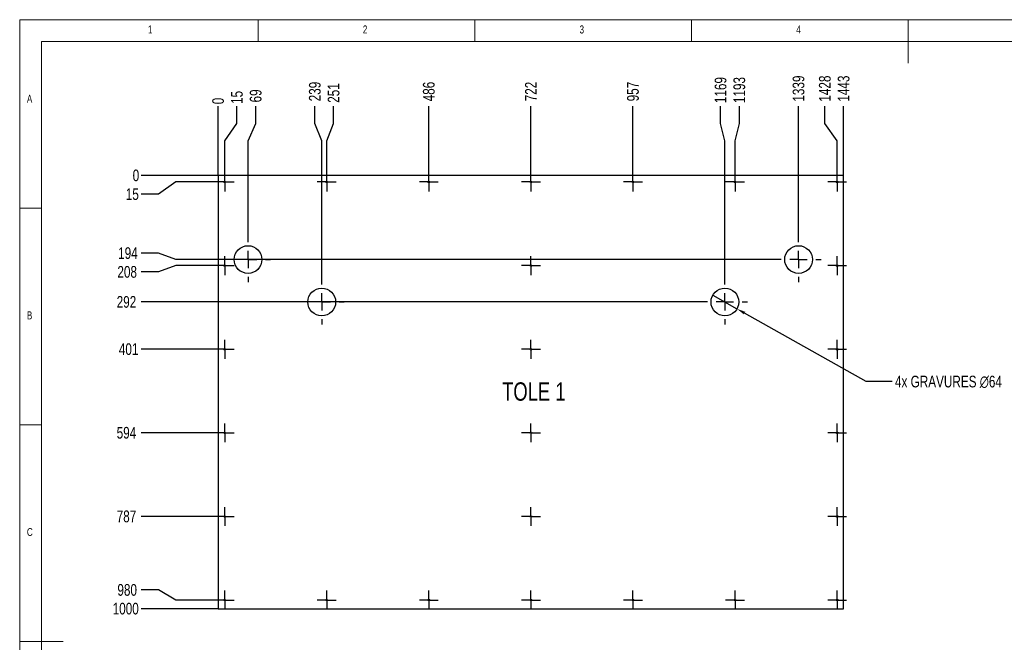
# Model space of a CAD drawing. Header units: millimetres. Extents: x 5 to 415, y 5 to 292.
# Tile 2 of 5: x 5 to 232, y 148 to 292. Entities that reach past the tile are written whole.
import ezdxf

# ---------------------------------------------------------------- set-up
doc = ezdxf.new("R2010")
doc.units = ezdxf.units.MM
doc.header["$PDSIZE"] = -1
doc.linetypes.add('CENTERX2', pattern=[20.32, 12.7, -2.54, 2.54, -2.54])
for name, color, linetype in [('COTES', 1, 'Continuous'), ('GRAVURE', 9, 'Continuous'), ('NOTES', 6, 'Continuous'), ('TRAIT-MIXTES', 3, 'CENTERX2')]:
    doc.layers.add(name, color=color, linetype=linetype)
doc.layers.add('TRAIT-FORT', color=4, linetype='Continuous', lineweight=25)
doc.styles.add('SLDTEXTSTYLE0', font='TXT', dxfattribs={"width": 0.75})
doc.dimstyles.new('SLDDIMSTYLE0', dxfattribs={"dimtxt": 2.7, "dimasz": 0.333333, "dimexe": 0, "dimexo": 0.0625, "dimgap": 0.675, "dimtad": 0, "dimtih": 1, "dimtoh": 1, "dimdec": 0, "dimlfac": 10, "dimrnd": 1e-09, "dimdsep": 46, "dimtxsty": 'SLDTEXTSTYLE0', "dimblk1": 'ORIGIN', "dimblk2": 'ORIGIN', "dimsah": 1, "dimcen": 0.09, "dimadec": 0, "dimazin": 2, "dimtfac": 1, "dimtdec": 0, "dimtofl": 0, "dimtmove": 0, "dimatfit": 3, "dimldrblk": 'ORIGIN', "dimfxl": 1, "dimfrac": 2, "dimtolj": 1, "dimtzin": 12, "dimarcsym": 0})
doc.dimstyles.new('SLDDIMSTYLE1', dxfattribs={"dimtxt": 2.7, "dimasz": 2, "dimexe": 0, "dimexo": 0.0625, "dimgap": 0.675, "dimtad": 0, "dimtih": 1, "dimtoh": 1, "dimdec": 0, "dimlfac": 10, "dimrnd": 1e-09, "dimzin": 12, "dimdsep": 46, "dimtxsty": 'SLDTEXTSTYLE0', "dimsah": 1, "dimcen": 0.09, "dimadec": 0, "dimazin": 3, "dimtfac": 1, "dimtdec": 0, "dimtofl": 0, "dimtmove": 0, "dimatfit": 3, "dimfxl": 1, "dimfrac": 2, "dimtolj": 1, "dimtzin": 12, "dimarcsym": 0})
doc.dimstyles.new('SLDDIMSTYLE2', dxfattribs={"dimtxt": 2.7, "dimasz": 2, "dimexe": 0, "dimexo": 0.0625, "dimgap": 0.675, "dimtad": 0, "dimtih": 1, "dimtoh": 1, "dimdec": 0, "dimlfac": 10, "dimrnd": 1e-09, "dimzin": 12, "dimdsep": 46, "dimtxsty": 'SLDTEXTSTYLE0', "dimblk1": 'NONE', "dimsah": 1, "dimcen": 0, "dimadec": 0, "dimazin": 3, "dimtfac": 1, "dimtdec": 0, "dimtmove": 0, "dimatfit": 3, "dimldrblk": 'NONE', "dimfxl": 1, "dimfrac": 2, "dimtolj": 1, "dimtzin": 12, "dimarcsym": 0})

# ---------------------------------------------------------------- blocks, each defined once
blk = doc.blocks.new('_D_39')
at = {"layer": 'COTES', "color": 0, "lineweight": -2, "transparency": 16777216}
blk.add_line((50.73, 256.04), (33, 256.04), dxfattribs=at)
at = {"layer": 'Defpoints', "color": 0, "transparency": 16777216}
for p in [(33, 256.04), (50.79, 256.04), (50.79, 256.04)]:
    blk.add_point(p, dxfattribs=at)
at = {"layer": 'COTES', "color": 0, "transparency": 16777216, "insert": (31.82, 256.04), "char_height": 2.7, "attachment_point": 5, "style": 'SLDTEXTSTYLE0'}
blk.add_mtext('\\A1;0', dxfattribs=at)
blk = doc.blocks.new('_Origin')
at = {"color": 0, "linetype": 'ByBlock', "lineweight": -2}
blk.add_line((0, 0), (-1, 0), dxfattribs=at)
blk.add_circle((0, 0), 0.5, dxfattribs=at)
blk = doc.blocks.new('_D_40')
at = {"layer": 'COTES', "color": 0, "lineweight": -2, "transparency": 16777216}
for p, q in [((41, 254.54), (37, 251.71)), ((50.05, 254.54), (41, 254.54)), ((37, 251.71), (33, 251.71))]:
    blk.add_line(p, q, dxfattribs=at)
at = {"layer": 'Defpoints', "color": 0, "transparency": 16777216}
for p in [(50.11, 254.54), (50.79, 256.04), (33, 251.71)]:
    blk.add_point(p, dxfattribs=at)
at = {"layer": 'COTES', "color": 0, "transparency": 16777216, "insert": (30.98, 251.71), "char_height": 2.7, "attachment_point": 5, "style": 'SLDTEXTSTYLE0'}
blk.add_mtext('\\A1;15', dxfattribs=at)
blk = doc.blocks.new('_D_41')
at = {"layer": 'COTES', "color": 0, "lineweight": -2, "transparency": 16777216}
for p, q in [((37, 238.1), (33, 238.1)), ((41, 236.64), (37, 238.1)), ((179.43, 236.64), (41, 236.64))]:
    blk.add_line(p, q, dxfattribs=at)
at = {"layer": 'Defpoints', "color": 0, "transparency": 16777216}
for p in [(50.79, 256.04), (33, 238.1), (179.49, 236.64)]:
    blk.add_point(p, dxfattribs=at)
at = {"layer": 'COTES', "color": 0, "transparency": 16777216, "insert": (29.97, 238.1), "char_height": 2.7, "attachment_point": 5, "style": 'SLDTEXTSTYLE0'}
blk.add_mtext('\\A1;194', dxfattribs=at)
blk = doc.blocks.new('_D_42')
at = {"layer": 'COTES', "color": 0, "lineweight": -2, "transparency": 16777216}
for p, q in [((41, 235.23), (37, 233.77)), ((50.05, 235.23), (41, 235.23)), ((37, 233.77), (33, 233.77))]:
    blk.add_line(p, q, dxfattribs=at)
at = {"layer": 'Defpoints', "color": 0, "transparency": 16777216}
for p in [(50.79, 256.04), (50.11, 235.23), (33, 233.77)]:
    blk.add_point(p, dxfattribs=at)
at = {"layer": 'COTES', "color": 0, "transparency": 16777216, "insert": (29.8, 233.77), "char_height": 2.7, "attachment_point": 5, "style": 'SLDTEXTSTYLE0'}
blk.add_mtext('\\A1;208', dxfattribs=at)
blk = doc.blocks.new('_D_43')
at = {"layer": 'COTES', "color": 0, "lineweight": -2, "transparency": 16777216}
blk.add_line((162.43, 226.84), (33, 226.84), dxfattribs=at)
at = {"layer": 'Defpoints', "color": 0, "transparency": 16777216}
for p in [(50.79, 256.04), (33, 226.84), (162.49, 226.84)]:
    blk.add_point(p, dxfattribs=at)
at = {"layer": 'COTES', "color": 0, "transparency": 16777216, "insert": (29.63, 226.84), "char_height": 2.7, "attachment_point": 5, "style": 'SLDTEXTSTYLE0'}
blk.add_mtext('\\A1;292', dxfattribs=at)
blk = doc.blocks.new('_D_44')
at = {"layer": 'COTES', "color": 0, "lineweight": -2, "transparency": 16777216}
blk.add_line((50.05, 215.93), (33, 215.93), dxfattribs=at)
at = {"layer": 'Defpoints', "color": 0, "transparency": 16777216}
for p in [(50.79, 256.04), (33, 215.93), (50.11, 215.93)]:
    blk.add_point(p, dxfattribs=at)
at = {"layer": 'COTES', "color": 0, "transparency": 16777216, "insert": (30.13, 215.93), "char_height": 2.7, "attachment_point": 5, "style": 'SLDTEXTSTYLE0'}
blk.add_mtext('\\A1;401', dxfattribs=at)
blk = doc.blocks.new('_D_45')
at = {"layer": 'COTES', "color": 0, "lineweight": -2, "transparency": 16777216}
blk.add_line((50.05, 196.63), (33, 196.63), dxfattribs=at)
at = {"layer": 'Defpoints', "color": 0, "transparency": 16777216}
for p in [(50.79, 256.04), (33, 196.63), (50.11, 196.63)]:
    blk.add_point(p, dxfattribs=at)
at = {"layer": 'COTES', "color": 0, "transparency": 16777216, "insert": (29.63, 196.63), "char_height": 2.7, "attachment_point": 5, "style": 'SLDTEXTSTYLE0'}
blk.add_mtext('\\A1;594', dxfattribs=at)
blk = doc.blocks.new('_D_46')
at = {"layer": 'COTES', "color": 0, "lineweight": -2, "transparency": 16777216}
blk.add_line((50.05, 177.33), (33, 177.33), dxfattribs=at)
at = {"layer": 'Defpoints', "color": 0, "transparency": 16777216}
for p in [(50.79, 256.04), (33, 177.33), (50.11, 177.33)]:
    blk.add_point(p, dxfattribs=at)
at = {"layer": 'COTES', "color": 0, "transparency": 16777216, "insert": (29.63, 177.33), "char_height": 2.7, "attachment_point": 5, "style": 'SLDTEXTSTYLE0'}
blk.add_mtext('\\A1;787', dxfattribs=at)
blk = doc.blocks.new('_D_47')
at = {"layer": 'COTES', "color": 0, "lineweight": -2, "transparency": 16777216}
for p, q in [((37, 160.36), (33, 160.36)), ((41, 158.03), (37, 160.36)), ((50.05, 158.03), (41, 158.03))]:
    blk.add_line(p, q, dxfattribs=at)
at = {"layer": 'Defpoints', "color": 0, "transparency": 16777216}
for p in [(50.79, 256.04), (33, 160.36), (50.11, 158.03)]:
    blk.add_point(p, dxfattribs=at)
at = {"layer": 'COTES', "color": 0, "transparency": 16777216, "insert": (29.8, 160.36), "char_height": 2.7, "attachment_point": 5, "style": 'SLDTEXTSTYLE0'}
blk.add_mtext('\\A1;980', dxfattribs=at)
blk = doc.blocks.new('_D_48')
at = {"layer": 'COTES', "color": 0, "lineweight": -2, "transparency": 16777216}
blk.add_line((50.73, 156.04), (33, 156.04), dxfattribs=at)
at = {"layer": 'Defpoints', "color": 0, "transparency": 16777216}
for p in [(50.79, 256.04), (33, 156.04), (50.79, 156.04)]:
    blk.add_point(p, dxfattribs=at)
at = {"layer": 'COTES', "color": 0, "transparency": 16777216, "insert": (29.46, 156.04), "char_height": 2.7, "attachment_point": 5, "style": 'SLDTEXTSTYLE0'}
blk.add_mtext('\\A1;1000', dxfattribs=at)
blk = doc.blocks.new('_D_49')
at = {"layer": 'COTES', "color": 0, "lineweight": -2, "transparency": 16777216}
blk.add_line((50.79, 256.1), (50.79, 272.04), dxfattribs=at)
at = {"layer": 'Defpoints', "color": 0, "transparency": 16777216}
for p in [(50.79, 272.04), (50.79, 256.04), (50.79, 256.04)]:
    blk.add_point(p, dxfattribs=at)
at = {"layer": 'COTES', "color": 0, "transparency": 16777216, "insert": (50.79, 273.22), "char_height": 2.7, "attachment_point": 5, "rotation": 90, "style": 'SLDTEXTSTYLE0'}
blk.add_mtext('\\A1;0', dxfattribs=at)
blk = doc.blocks.new('_D_50')
at = {"layer": 'COTES', "color": 0, "lineweight": -2, "transparency": 16777216}
for p, q in [((55.12, 268.04), (55.12, 272.04)), ((52.29, 264.04), (55.12, 268.04)), ((52.29, 256.78), (52.29, 264.04))]:
    blk.add_line(p, q, dxfattribs=at)
at = {"layer": 'Defpoints', "color": 0, "transparency": 16777216}
for p in [(55.12, 272.04), (52.29, 256.72), (50.79, 256.04)]:
    blk.add_point(p, dxfattribs=at)
at = {"layer": 'COTES', "color": 0, "transparency": 16777216, "insert": (55.12, 274.06), "char_height": 2.7, "attachment_point": 5, "rotation": 90, "style": 'SLDTEXTSTYLE0'}
blk.add_mtext('\\A1;15', dxfattribs=at)
blk = doc.blocks.new('_D_51')
at = {"layer": 'COTES', "color": 0, "lineweight": -2, "transparency": 16777216}
for p, q in [((59.45, 268.04), (59.45, 272.04)), ((57.69, 264.04), (59.45, 268.04)), ((57.69, 241.9), (57.69, 264.04))]:
    blk.add_line(p, q, dxfattribs=at)
at = {"layer": 'Defpoints', "color": 0, "transparency": 16777216}
for p in [(59.45, 272.04), (50.79, 256.04), (57.69, 241.84)]:
    blk.add_point(p, dxfattribs=at)
at = {"layer": 'COTES', "color": 0, "transparency": 16777216, "insert": (59.45, 274.4), "char_height": 2.7, "attachment_point": 5, "rotation": 90, "style": 'SLDTEXTSTYLE0'}
blk.add_mtext('\\A1;69', dxfattribs=at)
blk = doc.blocks.new('_D_52')
at = {"layer": 'COTES', "color": 0, "lineweight": -2, "transparency": 16777216}
for p, q in [((73.1, 268.04), (73.1, 272.04)), ((74.69, 264.04), (73.1, 268.04)), ((74.69, 232.1), (74.69, 264.04))]:
    blk.add_line(p, q, dxfattribs=at)
at = {"layer": 'Defpoints', "color": 0, "transparency": 16777216}
for p in [(73.1, 272.04), (50.79, 256.04), (74.69, 232.04)]:
    blk.add_point(p, dxfattribs=at)
at = {"layer": 'COTES', "color": 0, "transparency": 16777216, "insert": (73.1, 275.41), "char_height": 2.7, "attachment_point": 5, "rotation": 90, "style": 'SLDTEXTSTYLE0'}
blk.add_mtext('\\A1;239', dxfattribs=at)
blk = doc.blocks.new('_D_53')
at = {"layer": 'COTES', "color": 0, "lineweight": -2, "transparency": 16777216}
for p, q in [((77.43, 268.04), (77.43, 272.04)), ((75.84, 264.04), (77.43, 268.04)), ((75.84, 256.78), (75.84, 264.04))]:
    blk.add_line(p, q, dxfattribs=at)
at = {"layer": 'Defpoints', "color": 0, "transparency": 16777216}
for p in [(77.43, 272.04), (75.84, 256.72), (50.79, 256.04)]:
    blk.add_point(p, dxfattribs=at)
at = {"layer": 'COTES', "color": 0, "transparency": 16777216, "insert": (77.43, 275.07), "char_height": 2.7, "attachment_point": 5, "rotation": 90, "style": 'SLDTEXTSTYLE0'}
blk.add_mtext('\\A1;251', dxfattribs=at)
blk = doc.blocks.new('_D_54')
at = {"layer": 'COTES', "color": 0, "lineweight": -2, "transparency": 16777216}
blk.add_line((99.39, 256.78), (99.39, 272.04), dxfattribs=at)
at = {"layer": 'Defpoints', "color": 0, "transparency": 16777216}
for p in [(99.39, 272.04), (99.39, 256.72), (50.79, 256.04)]:
    blk.add_point(p, dxfattribs=at)
at = {"layer": 'COTES', "color": 0, "transparency": 16777216, "insert": (99.39, 275.41), "char_height": 2.7, "attachment_point": 5, "rotation": 90, "style": 'SLDTEXTSTYLE0'}
blk.add_mtext('\\A1;486', dxfattribs=at)
blk = doc.blocks.new('_D_55')
at = {"layer": 'COTES', "color": 0, "lineweight": -2, "transparency": 16777216}
blk.add_line((122.94, 256.78), (122.94, 272.04), dxfattribs=at)
at = {"layer": 'Defpoints', "color": 0, "transparency": 16777216}
for p in [(122.94, 272.04), (122.94, 256.72), (50.79, 256.04)]:
    blk.add_point(p, dxfattribs=at)
at = {"layer": 'COTES', "color": 0, "transparency": 16777216, "insert": (122.94, 275.41), "char_height": 2.7, "attachment_point": 5, "rotation": 90, "style": 'SLDTEXTSTYLE0'}
blk.add_mtext('\\A1;722', dxfattribs=at)
blk = doc.blocks.new('_D_56')
at = {"layer": 'COTES', "color": 0, "lineweight": -2, "transparency": 16777216}
blk.add_line((146.49, 256.78), (146.49, 272.04), dxfattribs=at)
at = {"layer": 'Defpoints', "color": 0, "transparency": 16777216}
for p in [(146.49, 272.04), (146.49, 256.72), (50.79, 256.04)]:
    blk.add_point(p, dxfattribs=at)
at = {"layer": 'COTES', "color": 0, "transparency": 16777216, "insert": (146.49, 275.41), "char_height": 2.7, "attachment_point": 5, "rotation": 90, "style": 'SLDTEXTSTYLE0'}
blk.add_mtext('\\A1;957', dxfattribs=at)
blk = doc.blocks.new('_D_57')
at = {"layer": 'COTES', "color": 0, "lineweight": -2, "transparency": 16777216}
for p, q in [((166.7, 268.04), (166.7, 272.04)), ((167.69, 264.04), (166.7, 268.04)), ((167.69, 232.1), (167.69, 264.04))]:
    blk.add_line(p, q, dxfattribs=at)
at = {"layer": 'Defpoints', "color": 0, "transparency": 16777216}
for p in [(166.7, 272.04), (50.79, 256.04), (167.69, 232.04)]:
    blk.add_point(p, dxfattribs=at)
at = {"layer": 'COTES', "color": 0, "transparency": 16777216, "insert": (166.7, 275.75), "char_height": 2.7, "attachment_point": 5, "rotation": 90, "style": 'SLDTEXTSTYLE0'}
blk.add_mtext('\\A1;1169', dxfattribs=at)
blk = doc.blocks.new('_D_58')
at = {"layer": 'COTES', "color": 0, "lineweight": -2, "transparency": 16777216}
for p, q in [((171.03, 268.04), (171.03, 272.04)), ((170.04, 264.04), (171.03, 268.04)), ((170.04, 256.78), (170.04, 264.04))]:
    blk.add_line(p, q, dxfattribs=at)
at = {"layer": 'Defpoints', "color": 0, "transparency": 16777216}
for p in [(171.03, 272.04), (170.04, 256.72), (50.79, 256.04)]:
    blk.add_point(p, dxfattribs=at)
at = {"layer": 'COTES', "color": 0, "transparency": 16777216, "insert": (171.03, 275.75), "char_height": 2.7, "attachment_point": 5, "rotation": 90, "style": 'SLDTEXTSTYLE0'}
blk.add_mtext('\\A1;1193', dxfattribs=at)
blk = doc.blocks.new('_D_59')
at = {"layer": 'COTES', "color": 0, "lineweight": -2, "transparency": 16777216}
blk.add_line((184.69, 241.9), (184.69, 272.04), dxfattribs=at)
at = {"layer": 'Defpoints', "color": 0, "transparency": 16777216}
for p in [(184.69, 272.04), (50.79, 256.04), (184.69, 241.84)]:
    blk.add_point(p, dxfattribs=at)
at = {"layer": 'COTES', "color": 0, "transparency": 16777216, "insert": (184.69, 276.09), "char_height": 2.7, "attachment_point": 5, "rotation": 90, "style": 'SLDTEXTSTYLE0'}
blk.add_mtext('\\A1;1339', dxfattribs=at)
blk = doc.blocks.new('_D_60')
at = {"layer": 'COTES', "color": 0, "lineweight": -2, "transparency": 16777216}
for p, q in [((190.76, 268.04), (190.76, 272.04)), ((193.59, 264.04), (190.76, 268.04)), ((193.59, 256.78), (193.59, 264.04))]:
    blk.add_line(p, q, dxfattribs=at)
at = {"layer": 'Defpoints', "color": 0, "transparency": 16777216}
for p in [(190.76, 272.04), (193.59, 256.72), (50.79, 256.04)]:
    blk.add_point(p, dxfattribs=at)
at = {"layer": 'COTES', "color": 0, "transparency": 16777216, "insert": (190.76, 276.09), "char_height": 2.7, "attachment_point": 5, "rotation": 90, "style": 'SLDTEXTSTYLE0'}
blk.add_mtext('\\A1;1428', dxfattribs=at)
blk = doc.blocks.new('_D_61')
at = {"layer": 'COTES', "color": 0, "lineweight": -2, "transparency": 16777216}
blk.add_line((195.09, 256.1), (195.09, 272.04), dxfattribs=at)
at = {"layer": 'Defpoints', "color": 0, "transparency": 16777216}
for p in [(195.09, 272.04), (50.79, 256.04), (195.09, 256.04)]:
    blk.add_point(p, dxfattribs=at)
at = {"layer": 'COTES', "color": 0, "transparency": 16777216, "insert": (195.09, 276.09), "char_height": 2.7, "attachment_point": 5, "rotation": 90, "style": 'SLDTEXTSTYLE0'}
blk.add_mtext('\\A1;1443', dxfattribs=at)
blk = doc.blocks.new('_D_62')
at = {"layer": 'COTES', "color": 0, "lineweight": -2, "transparency": 16777216}
for p, q in [((164.9, 228.41), (170.48, 225.26)), ((200.26, 208.47), (172.22, 224.28)), ((206.25, 208.47), (200.26, 208.47))]:
    blk.add_line(p, q, dxfattribs=at)
at = {"layer": 'COTES', "color": 0, "transparency": 16777216}
blk.add_solid([(172.38, 224.57), (172.05, 223.99), (170.48, 225.26)], dxfattribs=at)
at = {"layer": 'Defpoints', "color": 0, "transparency": 16777216}
for p in [(164.9, 228.41), (170.48, 225.26)]:
    blk.add_point(p, dxfattribs=at)
at = {"layer": 'COTES', "color": 0, "transparency": 16777216, "insert": (206.93, 209.82), "char_height": 2.7, "attachment_point": 1, "style": 'SLDTEXTSTYLE0'}
blk.add_mtext('\\A1;4x GRAVURES ∅64', dxfattribs=at)
blk = doc.blocks.new('_None')
blk = doc.blocks.new('SW_CENTERMARKSYMBOL_100')
at = {"layer": 'TRAIT-MIXTES', "color": 0}
for p, q in [((-2, 0), (-2.18, 0)), ((0, 0), (-2, 0)), ((0, 2), (0, 2.18)), ((0, 0), (0, 2)), ((0, 0), (0, -2)), ((0, 0), (2, 0)), ((2, 0), (2.18, 0)), ((0, -2), (0, -2.18))]:
    blk.add_line(p, q, dxfattribs=at)
blk = doc.blocks.new('SW_CENTERMARKSYMBOL_101')
at = {"layer": 'TRAIT-MIXTES', "color": 0}
for p, q in [((-2, 0), (-2.18, 0)), ((0, 0), (-2, 0)), ((0, 2), (0, 2.18)), ((0, 0), (0, 2)), ((0, 0), (0, -2)), ((0, 0), (2, 0)), ((2, 0), (2.18, 0)), ((0, -2), (0, -2.18))]:
    blk.add_line(p, q, dxfattribs=at)
blk = doc.blocks.new('SW_CENTERMARKSYMBOL_102')
at = {"layer": 'TRAIT-MIXTES', "color": 0}
for p, q in [((-2, 0), (-2.18, 0)), ((0, 0), (-2, 0)), ((0, 2), (0, 2.18)), ((0, 0), (0, 2)), ((0, 0), (0, -2)), ((0, 0), (2, 0)), ((2, 0), (2.18, 0)), ((0, -2), (0, -2.18))]:
    blk.add_line(p, q, dxfattribs=at)
blk = doc.blocks.new('SW_CENTERMARKSYMBOL_103')
at = {"layer": 'TRAIT-MIXTES', "color": 0}
for p, q in [((-2, 0), (-2.18, 0)), ((0, 0), (-2, 0)), ((0, 2), (0, 2.18)), ((0, 0), (0, 2)), ((0, 0), (0, -2)), ((0, 0), (2, 0)), ((2, 0), (2.18, 0)), ((0, -2), (0, -2.18))]:
    blk.add_line(p, q, dxfattribs=at)
blk = doc.blocks.new('SW_CENTERMARKSYMBOL_104')
at = {"layer": 'TRAIT-MIXTES', "color": 0}
for p, q in [((-2, 0), (-2.18, 0)), ((0, 0), (-2, 0)), ((0, 2), (0, 2.18)), ((0, 0), (0, 2)), ((0, 0), (0, -2)), ((0, 0), (2, 0)), ((2, 0), (2.18, 0)), ((0, -2), (0, -2.18))]:
    blk.add_line(p, q, dxfattribs=at)
blk = doc.blocks.new('SW_CENTERMARKSYMBOL_105')
at = {"layer": 'TRAIT-MIXTES', "color": 0}
for p, q in [((-2, 0), (-2.18, 0)), ((0, 0), (-2, 0)), ((0, 2), (0, 2.18)), ((0, 0), (0, 2)), ((0, 0), (0, -2)), ((0, 0), (2, 0)), ((2, 0), (2.18, 0)), ((0, -2), (0, -2.18))]:
    blk.add_line(p, q, dxfattribs=at)
blk = doc.blocks.new('SW_CENTERMARKSYMBOL_106')
at = {"layer": 'TRAIT-MIXTES', "color": 0}
for p, q in [((-2, 0), (-2.18, 0)), ((0, 0), (-2, 0)), ((0, 2), (0, 2.18)), ((0, 0), (0, 2)), ((0, 0), (0, -2)), ((0, 0), (2, 0)), ((2, 0), (2.18, 0)), ((0, -2), (0, -2.18))]:
    blk.add_line(p, q, dxfattribs=at)
blk = doc.blocks.new('SW_CENTERMARKSYMBOL_107')
at = {"layer": 'TRAIT-MIXTES', "color": 0}
for p, q in [((-2, 0), (-2.18, 0)), ((0, 0), (-2, 0)), ((0, 2), (0, 2.18)), ((0, 0), (0, 2)), ((0, 0), (0, -2)), ((0, 0), (2, 0)), ((2, 0), (2.18, 0)), ((0, -2), (0, -2.18))]:
    blk.add_line(p, q, dxfattribs=at)
blk = doc.blocks.new('SW_CENTERMARKSYMBOL_108')
at = {"layer": 'TRAIT-MIXTES', "color": 0}
for p, q in [((-2, 0), (-2.18, 0)), ((0, 0), (-2, 0)), ((0, 2), (0, 2.18)), ((0, 0), (0, 2)), ((0, 0), (0, -2)), ((0, 0), (2, 0)), ((2, 0), (2.18, 0)), ((0, -2), (0, -2.18))]:
    blk.add_line(p, q, dxfattribs=at)
blk = doc.blocks.new('SW_CENTERMARKSYMBOL_109')
at = {"layer": 'TRAIT-MIXTES', "color": 0}
for p, q in [((-2, 0), (-2.18, 0)), ((0, 0), (-2, 0)), ((0, 2), (0, 2.18)), ((0, 0), (0, 2)), ((0, 0), (0, -2)), ((0, 0), (2, 0)), ((2, 0), (2.18, 0)), ((0, -2), (0, -2.18))]:
    blk.add_line(p, q, dxfattribs=at)
blk = doc.blocks.new('SW_CENTERMARKSYMBOL_110')
at = {"layer": 'TRAIT-MIXTES', "color": 0}
for p, q in [((-2, 0), (-2.18, 0)), ((0, 0), (-2, 0)), ((0, 2), (0, 2.18)), ((0, 0), (0, 2)), ((0, 0), (0, -2)), ((0, 0), (2, 0)), ((2, 0), (2.18, 0)), ((0, -2), (0, -2.18))]:
    blk.add_line(p, q, dxfattribs=at)
blk = doc.blocks.new('SW_CENTERMARKSYMBOL_111')
at = {"layer": 'TRAIT-MIXTES', "color": 0}
for p, q in [((-2, 0), (-2.18, 0)), ((0, 0), (-2, 0)), ((0, 2), (0, 2.18)), ((0, 0), (0, 2)), ((0, 0), (0, -2)), ((0, 0), (2, 0)), ((2, 0), (2.18, 0)), ((0, -2), (0, -2.18))]:
    blk.add_line(p, q, dxfattribs=at)
blk = doc.blocks.new('SW_CENTERMARKSYMBOL_112')
at = {"layer": 'TRAIT-MIXTES', "color": 0}
for p, q in [((-2, 0), (-2.18, 0)), ((0, 0), (-2, 0)), ((0, 2), (0, 2.18)), ((0, 0), (0, 2)), ((0, 0), (0, -2)), ((0, 0), (2, 0)), ((2, 0), (2.18, 0)), ((0, -2), (0, -2.18))]:
    blk.add_line(p, q, dxfattribs=at)
blk = doc.blocks.new('SW_CENTERMARKSYMBOL_113')
at = {"layer": 'TRAIT-MIXTES', "color": 0}
for p, q in [((-2, 0), (-2.18, 0)), ((0, 0), (-2, 0)), ((0, 2), (0, 2.18)), ((0, 0), (0, 2)), ((0, 0), (0, -2)), ((0, 0), (2, 0)), ((2, 0), (2.18, 0)), ((0, -2), (0, -2.18))]:
    blk.add_line(p, q, dxfattribs=at)
blk = doc.blocks.new('SW_CENTERMARKSYMBOL_114')
at = {"layer": 'TRAIT-MIXTES', "color": 0}
for p, q in [((-2, 0), (-2.18, 0)), ((0, 0), (-2, 0)), ((0, 2), (0, 2.18)), ((0, 0), (0, 2)), ((0, 0), (0, -2)), ((0, 0), (2, 0)), ((2, 0), (2.18, 0)), ((0, -2), (0, -2.18))]:
    blk.add_line(p, q, dxfattribs=at)
blk = doc.blocks.new('SW_CENTERMARKSYMBOL_115')
at = {"layer": 'TRAIT-MIXTES', "color": 0}
for p, q in [((-2, 0), (-2.18, 0)), ((0, 0), (-2, 0)), ((0, 2), (0, 2.18)), ((0, 0), (0, 2)), ((0, 0), (0, -2)), ((0, 0), (2, 0)), ((2, 0), (2.18, 0)), ((0, -2), (0, -2.18))]:
    blk.add_line(p, q, dxfattribs=at)
blk = doc.blocks.new('SW_CENTERMARKSYMBOL_116')
at = {"layer": 'TRAIT-MIXTES', "color": 0}
for p, q in [((-2, 0), (-2.18, 0)), ((0, 0), (-2, 0)), ((0, 2), (0, 2.18)), ((0, 0), (0, 2)), ((0, 0), (0, -2)), ((0, 0), (2, 0)), ((2, 0), (2.18, 0)), ((0, -2), (0, -2.18))]:
    blk.add_line(p, q, dxfattribs=at)
blk = doc.blocks.new('SW_CENTERMARKSYMBOL_117')
at = {"layer": 'TRAIT-MIXTES', "color": 0}
for p, q in [((-2, 0), (-2.18, 0)), ((0, 0), (-2, 0)), ((0, 2), (0, 2.18)), ((0, 0), (0, 2)), ((0, 0), (0, -2)), ((0, 0), (2, 0)), ((2, 0), (2.18, 0)), ((0, -2), (0, -2.18))]:
    blk.add_line(p, q, dxfattribs=at)
blk = doc.blocks.new('SW_CENTERMARKSYMBOL_118')
at = {"layer": 'TRAIT-MIXTES', "color": 0}
for p, q in [((-2, 0), (-2.18, 0)), ((0, 0), (-2, 0)), ((0, 2), (0, 2.18)), ((0, 0), (0, 2)), ((0, 0), (0, -2)), ((0, 0), (2, 0)), ((2, 0), (2.18, 0)), ((0, -2), (0, -2.18))]:
    blk.add_line(p, q, dxfattribs=at)
blk = doc.blocks.new('SW_CENTERMARKSYMBOL_119')
at = {"layer": 'TRAIT-MIXTES', "color": 0}
for p, q in [((-2, 0), (-2.18, 0)), ((0, 0), (-2, 0)), ((0, 2), (0, 2.18)), ((0, 0), (0, 2)), ((0, 0), (0, -2)), ((0, 0), (2, 0)), ((2, 0), (2.18, 0)), ((0, -2), (0, -2.18))]:
    blk.add_line(p, q, dxfattribs=at)
blk = doc.blocks.new('SW_CENTERMARKSYMBOL_120')
at = {"layer": 'TRAIT-MIXTES', "color": 0}
for p, q in [((-2, 0), (-2.18, 0)), ((0, 0), (-2, 0)), ((0, 2), (0, 2.18)), ((0, 0), (0, 2)), ((0, 0), (0, -2)), ((0, 0), (2, 0)), ((2, 0), (2.18, 0)), ((0, -2), (0, -2.18))]:
    blk.add_line(p, q, dxfattribs=at)
blk = doc.blocks.new('SW_CENTERMARKSYMBOL_121')
at = {"layer": 'TRAIT-MIXTES', "color": 0}
for p, q in [((-2, 0), (-2.18, 0)), ((0, 0), (-2, 0)), ((0, 2), (0, 2.18)), ((0, 0), (0, 2)), ((0, 0), (0, -2)), ((0, 0), (2, 0)), ((2, 0), (2.18, 0)), ((0, -2), (0, -2.18))]:
    blk.add_line(p, q, dxfattribs=at)
blk = doc.blocks.new('SW_CENTERMARKSYMBOL_122')
at = {"layer": 'TRAIT-MIXTES', "color": 0}
for p, q in [((-2, 0), (-2.18, 0)), ((0, 0), (-2, 0)), ((0, 2), (0, 2.18)), ((0, 0), (0, 2)), ((0, 0), (0, -2)), ((0, 0), (2, 0)), ((2, 0), (2.18, 0)), ((0, -2), (0, -2.18))]:
    blk.add_line(p, q, dxfattribs=at)
blk = doc.blocks.new('SW_CENTERMARKSYMBOL_123')
at = {"layer": 'TRAIT-MIXTES', "color": 0}
for p, q in [((-2, 0), (-2.18, 0)), ((0, 0), (-2, 0)), ((0, 2), (0, 2.18)), ((0, 0), (0, 2)), ((0, 0), (0, -2)), ((0, 0), (2, 0)), ((2, 0), (2.18, 0)), ((0, -2), (0, -2.18))]:
    blk.add_line(p, q, dxfattribs=at)
blk = doc.blocks.new('SW_CENTERMARKSYMBOL_124')
at = {"layer": 'TRAIT-MIXTES', "color": 0}
for p, q in [((-2, 0), (-2.18, 0)), ((0, 0), (-2, 0)), ((0, 2), (0, 2.18)), ((0, 0), (0, 2)), ((0, 0), (0, -2)), ((0, 0), (2, 0)), ((2, 0), (2.18, 0)), ((0, -2), (0, -2.18))]:
    blk.add_line(p, q, dxfattribs=at)
blk = doc.blocks.new('SW_CENTERMARKSYMBOL_125')
at = {"layer": 'TRAIT-MIXTES', "color": 0}
for p, q in [((-2, 0), (-2.18, 0)), ((0, 0), (-2, 0)), ((0, 2), (0, 2.18)), ((0, 0), (0, 2)), ((0, 0), (0, -2)), ((0, 0), (2, 0)), ((2, 0), (2.18, 0)), ((0, -2), (0, -2.18))]:
    blk.add_line(p, q, dxfattribs=at)
blk = doc.blocks.new('SW_CENTERMARKSYMBOL_126')
at = {"layer": 'TRAIT-MIXTES', "color": 0}
for p, q in [((0, 4), (0, 5.2)), ((-4, 0), (-5.2, 0)), ((0, 0), (-2, 0)), ((0, 0), (0, 2)), ((0, 0), (0, -2)), ((0, 0), (2, 0)), ((4, 0), (5.2, 0)), ((0, -4), (0, -5.2))]:
    blk.add_line(p, q, dxfattribs=at)
blk = doc.blocks.new('SW_CENTERMARKSYMBOL_127')
at = {"layer": 'TRAIT-MIXTES', "color": 0}
for p, q in [((0, 4), (0, 5.2)), ((-4, 0), (-5.2, 0)), ((0, 0), (-2, 0)), ((0, 0), (0, 2)), ((0, 0), (0, -2)), ((0, 0), (2, 0)), ((4, 0), (5.2, 0)), ((0, -4), (0, -5.2))]:
    blk.add_line(p, q, dxfattribs=at)
blk = doc.blocks.new('SW_CENTERMARKSYMBOL_128')
at = {"layer": 'TRAIT-MIXTES', "color": 0}
for p, q in [((0, 4), (0, 5.2)), ((-4, 0), (-5.2, 0)), ((0, 0), (-2, 0)), ((0, 0), (0, 2)), ((0, 0), (0, -2)), ((0, 0), (2, 0)), ((4, 0), (5.2, 0)), ((0, -4), (0, -5.2))]:
    blk.add_line(p, q, dxfattribs=at)
blk = doc.blocks.new('SW_CENTERMARKSYMBOL_129')
at = {"layer": 'TRAIT-MIXTES', "color": 0}
for p, q in [((0, 4), (0, 5.2)), ((-4, 0), (-5.2, 0)), ((0, 0), (-2, 0)), ((0, 0), (0, 2)), ((0, 0), (0, -2)), ((0, 0), (2, 0)), ((4, 0), (5.2, 0)), ((0, -4), (0, -5.2))]:
    blk.add_line(p, q, dxfattribs=at)

msp = doc.modelspace()

# ---------------------------------------------------------------- linework, layer by layer
at = {"lineweight": 18}
for p, q in [((415, 292), (5, 292)), ((5, 292), (5, 5)), ((60, 287), (60, 292)), ((110, 292), (110, 287)), ((160, 287), (160, 292)), ((210, 292), (210, 282)), ((410, 287), (10, 287)), ((10, 287), (10, 10)), ((10, 248.5), (5, 248.5)), ((5, 198.5), (10, 198.5)), ((5, 148.5), (15, 148.5))]:
    msp.add_line(p, q, dxfattribs=at)
at = {"layer": 'GRAVURE', "lineweight": 25}
for centre in [(57.688, 236.6354), (184.688, 236.6354), (74.688, 226.8354), (167.688, 226.8354)]:
    msp.add_circle(centre, 3.2, dxfattribs=at)
at = {"layer": 'TRAIT-FORT', "lineweight": 25}
for p, q in [((195.0906, 256.0358), (50.7902, 256.0358)), ((50.7902, 256.0358), (50.7902, 156.0358)), ((195.0906, 156.0358), (195.0906, 256.0358)), ((50.7902, 156.0358), (195.0906, 156.0358))]:
    msp.add_line(p, q, dxfattribs=at)
for centre in [(52.2902, 254.5358), (75.8402, 254.5358), (99.3903, 254.5358), (122.9404, 254.5358), (146.4904, 254.5358), (170.0405, 254.5358), (193.5906, 254.5358), (52.2902, 235.2338), (122.9404, 235.2338), (193.5906, 235.2338), (52.2902, 215.9318), (122.9404, 215.9318), (193.5906, 215.9318), (52.2902, 196.6298), (122.9404, 196.6298), (193.5906, 196.6298), (52.2902, 177.3278), (122.9404, 177.3278), (193.5906, 177.3278), (52.2902, 158.0258), (75.8402, 158.0258), (99.3903, 158.0258), (122.9404, 158.0258), (146.4904, 158.0258), (170.0405, 158.0258), (193.5906, 158.0258)]:
    msp.add_circle(centre, 0.18, dxfattribs=at)

# ---------------------------------------------------------------- block references
at = {"layer": 'TRAIT-MIXTES'}
for name, p in [('SW_CENTERMARKSYMBOL_125', (52.2902, 254.5358)), ('SW_CENTERMARKSYMBOL_124', (75.8402, 254.5358)), ('SW_CENTERMARKSYMBOL_123', (99.3903, 254.5358)), ('SW_CENTERMARKSYMBOL_119', (122.9404, 254.5358)), ('SW_CENTERMARKSYMBOL_120', (146.4904, 254.5358)), ('SW_CENTERMARKSYMBOL_121', (170.0405, 254.5358)), ('SW_CENTERMARKSYMBOL_122', (193.5906, 254.5358)), ('SW_CENTERMARKSYMBOL_127', (57.688, 236.6354)), ('SW_CENTERMARKSYMBOL_128', (184.688, 236.6354)), ('SW_CENTERMARKSYMBOL_111', (52.2902, 235.2338)), ('SW_CENTERMARKSYMBOL_103', (122.9404, 235.2338)), ('SW_CENTERMARKSYMBOL_107', (193.5906, 235.2338)), ('SW_CENTERMARKSYMBOL_126', (74.688, 226.8354)), ('SW_CENTERMARKSYMBOL_129', (167.688, 226.8354)), ('SW_CENTERMARKSYMBOL_110', (52.2902, 215.9318)), ('SW_CENTERMARKSYMBOL_102', (122.9404, 215.9318)), ('SW_CENTERMARKSYMBOL_106', (193.5906, 215.9318)), ('SW_CENTERMARKSYMBOL_109', (52.2902, 196.6298)), ('SW_CENTERMARKSYMBOL_101', (122.9404, 196.6298)), ('SW_CENTERMARKSYMBOL_105', (193.5906, 196.6298)), ('SW_CENTERMARKSYMBOL_108', (52.2902, 177.3278)), ('SW_CENTERMARKSYMBOL_100', (122.9404, 177.3278)), ('SW_CENTERMARKSYMBOL_104', (193.5906, 177.3278)), ('SW_CENTERMARKSYMBOL_118', (52.2902, 158.0258)), ('SW_CENTERMARKSYMBOL_117', (75.8402, 158.0258)), ('SW_CENTERMARKSYMBOL_116', (99.3903, 158.0258)), ('SW_CENTERMARKSYMBOL_115', (122.9404, 158.0258)), ('SW_CENTERMARKSYMBOL_114', (146.4904, 158.0258)), ('SW_CENTERMARKSYMBOL_113', (170.0405, 158.0258)), ('SW_CENTERMARKSYMBOL_112', (193.5906, 158.0258))]:
    msp.add_blockref(name, p, dxfattribs=at)

# ---------------------------------------------------------------- texts
at = {"layer": 'NOTES', "style": 'SLDTEXTSTYLE0'}
for s, insert, char_height, attachment_point in [('1', (34.5833, 290.668), 1.8521, 1), ('2', (84.1667, 290.668), 1.8521, 1), ('3', (134.1667, 290.668), 1.8521, 1), ('4', (184.1667, 290.668), 1.8521, 1), ('A', (6.6667, 274.668), 1.8521, 1), ('B', (6.6667, 224.668), 1.8521, 1), ('TOLE 1', (123.6082, 208.288), 4.23333, 2), ('C', (6.6667, 174.668), 1.8521, 1)]:
    msp.add_mtext(s, dxfattribs=dict(at, insert=insert, char_height=char_height, attachment_point=attachment_point))

# ---------------------------------------------------------------- dimensions: what is measured, and where the dimension line sits
at = {"layer": 'COTES'}
for feature_location, offset, dtype, origin, dimstyle, picture, middle in [((184.688, 241.8354), (0, 30.2003), 1, (50.7902, 256.0358), 'SLDDIMSTYLE1', '_D_59', (184.688, 276.0858)), ((193.5906, 256.7158), (-2.8291, 15.32), 1, (50.7902, 256.0358), 'SLDDIMSTYLE1', '_D_60', (190.7615, 276.0858)), ((195.0906, 256.0358), (0, 16), 1, (50.7902, 256.0358), 'SLDDIMSTYLE1', '_D_61', (195.0906, 276.0858)), ((167.688, 232.0354), (-0.9883, 40.0003), 1, (50.7902, 256.0358), 'SLDDIMSTYLE1', '_D_57', (166.6997, 275.7483)), ((170.0405, 256.7158), (0.9883, 15.32), 1, (50.7902, 256.0358), 'SLDDIMSTYLE1', '_D_58', (171.0288, 275.7483)), ((74.688, 232.0354), (-1.5885, 40.0003), 1, (50.7902, 256.0358), 'SLDDIMSTYLE1', '_D_52', (73.0996, 275.4108)), ((99.3903, 256.7158), (0, 15.32), 1, (50.7902, 256.0358), 'SLDDIMSTYLE1', '_D_54', (99.3903, 275.4108)), ((122.9404, 256.7158), (0, 15.32), 1, (50.7902, 256.0358), 'SLDDIMSTYLE1', '_D_55', (122.9404, 275.4108)), ((146.4904, 256.7158), (0, 15.32), 1, (50.7902, 256.0358), 'SLDDIMSTYLE1', '_D_56', (146.4904, 275.4108)), ((75.84023, 256.71578), (1.58845, 15.32), 1, (50.79017, 256.03578), 'SLDDIMSTYLE1', '_D_53', (77.42869, 275.07328)), ((57.688, 241.8354), (1.7604, 30.2003), 1, (50.7902, 256.0358), 'SLDDIMSTYLE1', '_D_51', (59.4484, 274.3983)), ((52.2902, 256.7158), (2.8291, 15.32), 1, (50.7902, 256.0358), 'SLDDIMSTYLE1', '_D_50', (55.1193, 274.0608)), ((50.7901668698, 256.035784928), (0, 16), 1, (50.7901668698, 256.035784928), 'SLDDIMSTYLE0', '_D_49', (50.7901668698, 273.217034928)), ((50.7901668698, 256.035784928), (-17.786790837, 0), 0, (50.7901668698, 256.035784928), 'SLDDIMSTYLE0', '_D_39', (31.8221260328, 256.035784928)), ((50.7902, 156.0358), (-17.7868, 0), 0, (50.7902, 256.0358), 'SLDDIMSTYLE1', '_D_48', (29.4596, 156.0358)), ((162.488, 226.8354), (-129.4847, 0), 0, (50.7902, 256.0358), 'SLDDIMSTYLE1', '_D_43', (29.6284, 226.8354)), ((50.1102, 196.6298), (-17.1068, 0), 0, (50.7902, 256.0358), 'SLDDIMSTYLE1', '_D_45', (29.6284, 196.6298)), ((50.1102, 177.3278), (-17.1068, 0), 0, (50.7902, 256.0358), 'SLDDIMSTYLE1', '_D_46', (29.6284, 177.3278)), ((50.1102, 235.2338), (-17.1068, -1.4637), 0, (50.7902, 256.0358), 'SLDDIMSTYLE1', '_D_42', (29.7971, 233.7701)), ((50.1102, 158.0258), (-17.1068, 2.3391), 0, (50.7902, 256.0358), 'SLDDIMSTYLE1', '_D_47', (29.7971, 160.3649)), ((179.488, 236.6354), (-146.4847, 1.4637), 0, (50.7902, 256.0358), 'SLDDIMSTYLE1', '_D_41', (29.9659, 238.0992)), ((50.1102, 215.9318), (-17.1068, 0), 0, (50.7902, 256.0358), 'SLDDIMSTYLE1', '_D_44', (30.1346, 215.9318)), ((50.1102, 254.5358), (-17.1068, -2.8291), 0, (50.7902, 256.0358), 'SLDDIMSTYLE1', '_D_40', (30.9784, 251.7067))]:
    dim = msp.add_ordinate_dim(feature_location=feature_location, offset=offset, dtype=dtype, origin=origin, dimstyle=dimstyle, dxfattribs=at)
    dim.commit()
    dim.dimension.update_dxf_attribs({"geometry": picture, "text_midpoint": middle})
dim = msp.add_diameter_dim_2p(p1=(164.9006, 228.4071), p2=(170.4755, 225.2638), text='4x GRAVURES <>', dimstyle='SLDDIMSTYLE2', dxfattribs=at)
dim.commit()
dim.dimension.update_dxf_attribs({"geometry": '_D_62', "text_midpoint": (222.1166, 208.4678), "dimtype": 163})

doc.saveas('drawing.dxf')
